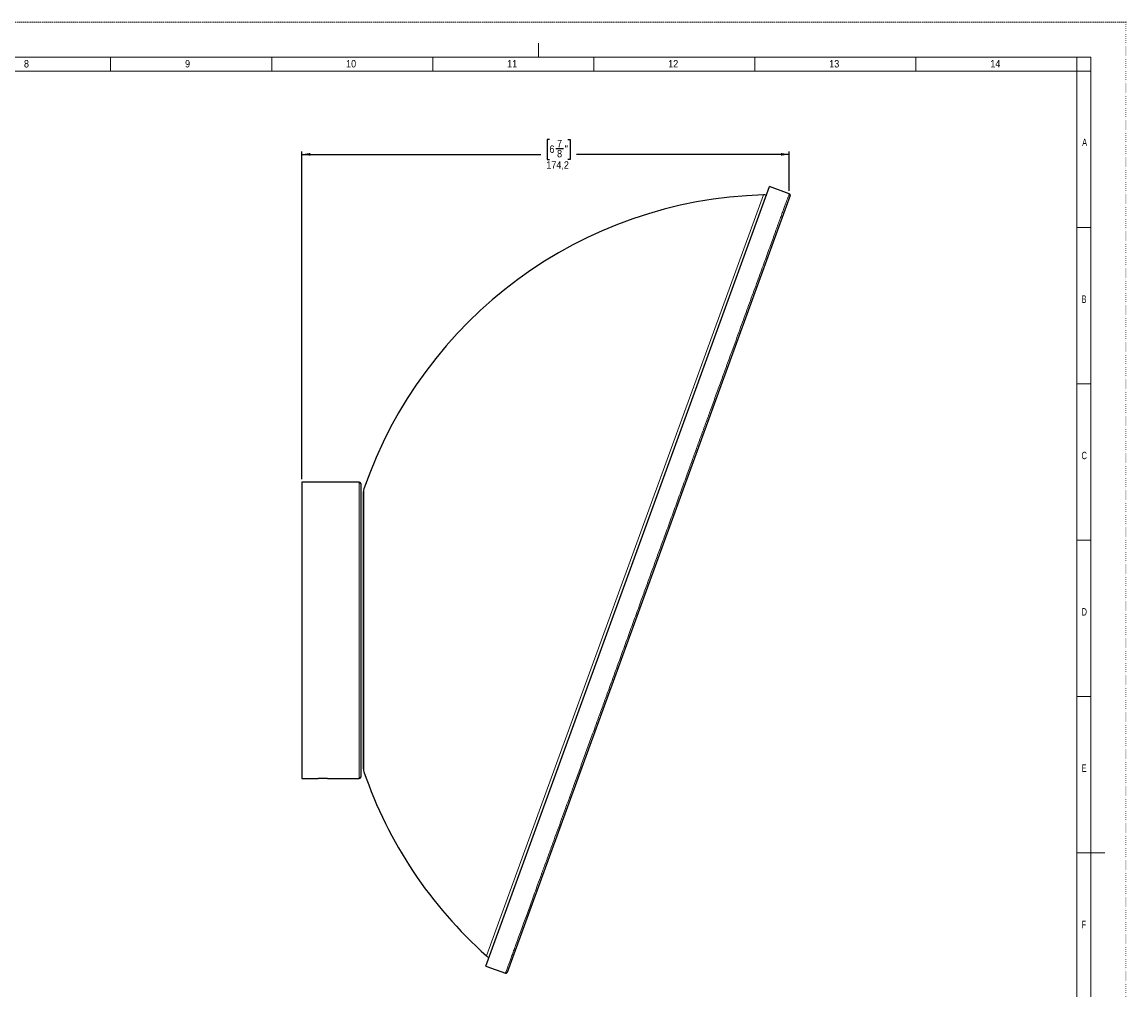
# Model space of a CAD drawing. Header units: millimetres. Extents: x 0 to 841, y 0 to 594.
# Tile 8 of 8: x 446 to 841, y 248 to 594. Entities that reach past the tile are written whole.
import ezdxf

# ---------------------------------------------------------------- set-up
doc = ezdxf.new("R2010")
doc.units = ezdxf.units.MM
doc.linetypes.add('SLD-Punti', pattern=[0.635, 0, -0.635])
doc.linetypes.add('SLD-Solido', pattern=[0])
doc.layers.add('3', color=250, linetype='SLD-Solido', lineweight=25)
doc.layers.add('FORMAT', color=7, linetype='SLD-Solido')
doc.styles.add('SLDTEXTSTYLE2', font='ARIALN.TTF', dxfattribs={"width": 0.87})
doc.styles.add('SLDTEXTSTYLE3', font='GOTHIC.TTF', dxfattribs={"width": 0.913})
doc.dimstyles.new('SLDDIMSTYLE1', dxfattribs={"dimtxt": 2.645833, "dimasz": 3, "dimexe": 0, "dimexo": 0.0625, "dimgap": 0.661458, "dimtad": 0, "dimdec": 1, "dimrnd": 1e-09, "dimzin": 12, "dimdsep": 46, "dimtxsty": 'SLDTEXTSTYLE3', "dimsah": 1, "dimcen": 0.09, "dimadec": 0, "dimazin": 3, "dimtfac": 1, "dimtdec": 1, "dimtofl": 0, "dimtmove": 0, "dimatfit": 3, "dimfxl": 0, "dimfrac": 2, "dimtolj": 1, "dimtzin": 12, "dimarcsym": 0})

# ---------------------------------------------------------------- blocks, each defined once
blk = doc.blocks.new('_D_1')
at = {"layer": 'FORMAT'}
for p, q in [((634.92, 552.03), (634.11, 552.03)), ((634.11, 552.03), (634.11, 544.9)), ((637.26, 548.74), (640, 548.74)), ((641.48, 552.03), (642.28, 552.03)), ((642.28, 552.03), (642.28, 544.9)), ((546.45, 430.51), (546.45, 547.7)), ((546.45, 546.7), (631.8, 546.7)), ((634.11, 544.9), (634.92, 544.9)), ((642.28, 544.9), (641.48, 544.9)), ((720.66, 546.7), (644.6, 546.7)), ((720.66, 533.61), (720.66, 547.7))]:
    blk.add_line(p, q, dxfattribs=at)
for points in [[(546.45, 546.7), (549.45, 546.2), (549.45, 547.2)], [(720.66, 546.7), (717.66, 547.2), (717.66, 546.2)]]:
    blk.add_solid(points, dxfattribs=at)
at = {"layer": 'FORMAT', "attachment_point": 1, "style": 'SLDTEXTSTYLE3'}
for s, insert, char_height in [('6', (634.92, 549.89), 2.65), ('7', (637.65, 551.89), 2.65), ('"', (640.39, 549.89), 2.65), ('8', (637.65, 548.28), 2.65), ('174,2', (633.8, 544.22), 2.646)]:
    blk.add_mtext(s, dxfattribs=dict(at, insert=insert, char_height=char_height))

msp = doc.modelspace()

# ---------------------------------------------------------------- linework, layer by layer
at = {"color": 7, "linetype": 'SLD-Punti', "lineweight": 18}
for q in [(0, 594), (841, 0)]:
    msp.add_line((841, 594), q, dxfattribs=at)
at = {"color": 7, "linetype": 'SLD-Solido', "lineweight": 18}
for p, q in [((631, 586.5), (631, 581.5)), ((828.5, 581.5), (12.5, 581.5)), ((478.07, 576.5), (478.07, 581.5)), ((535.64, 576.5), (535.64, 581.5)), ((593.22, 576.5), (593.22, 581.5)), ((650.79, 576.5), (650.79, 581.5)), ((708.36, 576.5), (708.36, 581.5)), ((765.93, 576.5), (765.93, 581.5)), ((823.5, 576.5), (823.5, 581.5)), ((828.5, 12.5), (828.5, 581.5)), ((823.5, 576.5), (17.5, 576.5)), ((823.5, 17.5), (823.5, 576.5)), ((823.5, 576.5), (828.5, 576.5)), ((823.5, 520.6), (828.5, 520.6)), ((823.5, 464.7), (828.5, 464.7)), ((823.5, 408.8), (828.5, 408.8)), ((823.5, 352.9), (828.5, 352.9)), ((823.5, 297), (828.5, 297)), ((823.5, 297), (833.5, 297))]:
    msp.add_line(p, q, dxfattribs=at)
at = {"color": 8, "linetype": 'SLD-Solido', "lineweight": 18}
for p, q in [((612.39, 260.15), (711.41, 532.21)), ((566.95, 323.51), (566.95, 429.51)), ((568.62, 427.06), (568.62, 325.96))]:
    msp.add_line(p, q, dxfattribs=at)
msp.add_open_spline([(619.22, 253.9), (619.22, 253.9), (619.22, 253.91), (619.26, 254.01), (619.35, 254.26), (619.49, 254.64), (619.68, 255.17), (619.92, 255.82), (620.23, 256.67), (620.61, 257.74), (621.1, 259.06), (621.65, 260.58), (622.29, 262.34), (623.03, 264.38), (623.87, 266.7), (624.8, 269.23), (625.74, 271.82), (626.69, 274.42), (627.62, 276.98), (628.6, 279.68), (629.63, 282.51), (630.78, 285.68), (632.07, 289.23), (633.51, 293.17), (635.01, 297.29), (636.48, 301.32), (637.9, 305.23), (639.26, 308.98), (640.66, 312.83), (642.1, 316.77), (643.67, 321.09), (645.39, 325.8), (647.25, 330.93), (649.16, 336.17), (650.99, 341.18), (652.72, 345.96), (654.37, 350.48), (656.03, 355.04), (657.71, 359.65), (659.52, 364.63), (661.47, 369.98), (663.55, 375.72), (665.65, 381.48), (667.63, 386.92), (669.49, 392.03), (671.23, 396.8), (672.96, 401.56), (674.69, 406.32), (676.54, 411.4), (678.5, 416.79), (680.57, 422.48), (682.63, 428.12), (684.54, 433.37), (686.31, 438.23), (687.94, 442.72), (689.55, 447.15), (691.14, 451.52), (692.82, 456.12), (694.57, 460.94), (696.4, 465.95), (698.17, 470.83), (699.8, 475.29), (701.28, 479.36), (702.63, 483.06), (703.93, 486.66), (705.2, 490.14), (706.47, 493.62), (707.73, 497.08), (708.97, 500.49), (710.16, 503.76), (711.3, 506.89), (712.39, 509.88), (713.42, 512.73), (714.39, 515.4), (715.29, 517.87), (716.12, 520.14), (716.87, 522.21), (717.56, 524.11), (718.19, 525.83), (718.75, 527.37), (719.25, 528.73), (719.67, 529.89), (720.01, 530.82), (720.27, 531.53), (720.46, 532.05), (720.58, 532.4), (720.65, 532.59), (720.65, 532.59), (720.65, 532.59)], degree=3, knots=[0, 0, 0, 0, 0.00383, 0.013686, 0.023544, 0.033399, 0.043341, 0.053285, 0.063227, 0.075191, 0.087155, 0.099186, 0.111218, 0.124443, 0.13768, 0.150917, 0.164142, 0.175028, 0.185924, 0.196823, 0.207719, 0.218605, 0.23183, 0.245067, 0.258303, 0.271529, 0.282415, 0.293311, 0.30421, 0.315106, 0.325992, 0.339217, 0.352454, 0.36569, 0.378915, 0.389802, 0.400697, 0.411596, 0.422492, 0.433379, 0.446604, 0.45984, 0.473077, 0.486302, 0.497188, 0.508084, 0.518983, 0.529879, 0.540765, 0.55399, 0.567227, 0.580464, 0.593689, 0.604575, 0.615471, 0.62637, 0.637266, 0.648152, 0.661377, 0.674614, 0.68785, 0.701076, 0.711962, 0.722858, 0.733757, 0.744653, 0.755539, 0.767475, 0.77942, 0.791364, 0.8033, 0.815516, 0.827741, 0.839966, 0.852182, 0.864118, 0.876062, 0.888007, 0.899943, 0.912159, 0.924384, 0.936608, 0.948824, 0.959777, 0.970736, 0.981695, 0.992648, 1, 1, 1, 1], dxfattribs=at)
at = {"layer": '3'}
for p, q in [((662.89, 395.82), (713.61, 535.18)), ((720.66, 532.61), (713.61, 535.18)), ((720.95, 531.95), (619.86, 254.2)), ((549.82, 429.51), (546.45, 429.51)), ((546.45, 429.51), (546.45, 323.51)), ((566.95, 429.51), (553.1, 429.51)), ((567.45, 429.01), (567.45, 324.01)), ((568.45, 376.51), (568.45, 426.08)), ((612.17, 256.46), (662.89, 395.82)), ((568.45, 326.93), (568.45, 376.51)), ((546.45, 323.51), (552.3, 323.51)), ((555.58, 323.51), (566.95, 323.51)), ((612.17, 256.46), (619.22, 253.9))]:
    msp.add_line(p, q, dxfattribs=at)
for centre, radius, start, end in [((715.95, 376.51), 155.77, 91.6722, 161.0636), ((711.55, 527.21), 5, 79.0904, 91.6722), ((720.49, 532.14), 0.5, 340, 70.3814), ((566.95, 429.01), 0.5, 0, 90), ((571.45, 426.08), 3, 161.0636, 180), ((566.95, 324.01), 0.5, 270, 0), ((571.45, 326.93), 3, 180, 198.9364), ((715.95, 376.51), 155.77, 198.9364, 228.3278), ((553.95, 270.52), 53.01, 88.2381, 91.7837), ((615.71, 263.89), 5, 228.3278, 240.9096), ((619.39, 254.37), 0.5, 250.0266, 339.9892)]:
    msp.add_arc(centre, radius, start, end, dxfattribs=at)
msp.add_open_spline([(553.1, 429.51), (553.08, 429.51), (553.05, 429.5), (552.76, 429.5), (552.35, 429.49), (551.82, 429.48), (551.26, 429.48), (550.72, 429.49), (550.26, 429.49), (549.94, 429.5), (549.79, 429.51), (549.82, 429.51), (549.82, 429.51)], degree=3, knots=[0, 0, 0, 0, 0.107335, 0.214668, 0.322035, 0.429422, 0.536774, 0.64409, 0.751424, 0.858804, 0.966184, 1, 1, 1, 1], dxfattribs=at)

# ---------------------------------------------------------------- texts
at = {"color": 7, "linetype": 'Continuous', "lineweight": 0, "attachment_point": 1}
for s, insert, char_height, style in [('8', (447.08, 580.42), 2.65, 'SLDTEXTSTYLE3'), ('9', (504.66, 580.42), 2.65, 'SLDTEXTSTYLE3'), ('10', (562.23, 580.42), 2.646, 'SLDTEXTSTYLE3'), ('11', (619.8, 580.42), 2.646, 'SLDTEXTSTYLE3'), ('12', (677.37, 580.42), 2.646, 'SLDTEXTSTYLE3'), ('13', (734.94, 580.42), 2.646, 'SLDTEXTSTYLE3'), ('14', (792.51, 580.42), 2.646, 'SLDTEXTSTYLE3'), ('A', (825.36, 552.3), 2.65, 'SLDTEXTSTYLE2'), ('B', (825.15, 496.25), 2.65, 'SLDTEXTSTYLE2'), ('C', (825.15, 440.35), 2.65, 'SLDTEXTSTYLE2'), ('D', (825.15, 384.45), 2.65, 'SLDTEXTSTYLE2'), ('E', (825.15, 328.55), 2.65, 'SLDTEXTSTYLE2'), ('F', (825.15, 272.65), 2.65, 'SLDTEXTSTYLE2')]:
    msp.add_mtext(s, dxfattribs=dict(at, insert=insert, char_height=char_height, style=style))

# ---------------------------------------------------------------- dimensions: what is measured, and where the dimension line sits
at = {"layer": 'FORMAT'}
dim = msp.add_linear_dim(base=(720.66, 546.7), p1=(546.45, 429.51), p2=(720.66, 532.61), dimstyle='SLDDIMSTYLE1', dxfattribs=at)
dim.commit()
dim.dimension.update_dxf_attribs({"geometry": '_D_1', "text_midpoint": (638.2, 546.7), "dimtype": 160})

doc.saveas('drawing.dxf')
